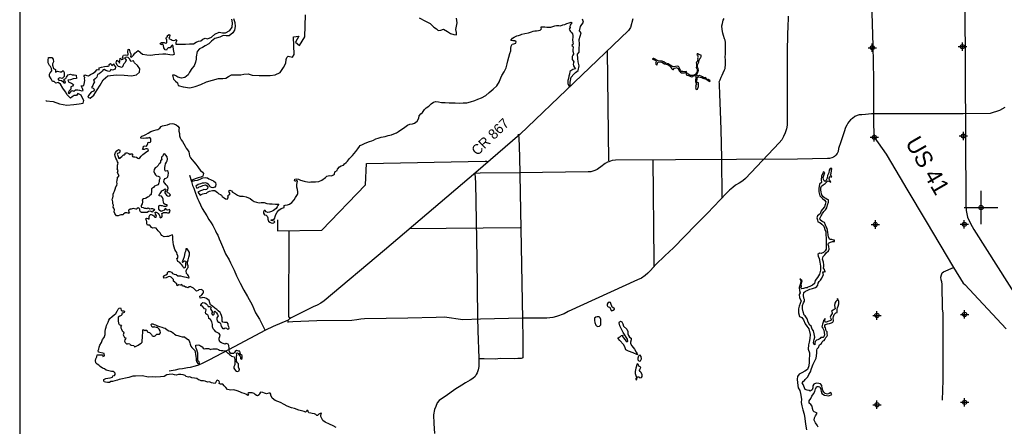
# Model space of a CAD drawing. Extents: x 164148 to 324148, y 737799 to 844264.
# Tile 4 of 6: x 164148 to 222861, y 779838 to 804106. Entities that reach past the tile are written whole.
import ezdxf

# ---------------------------------------------------------------- set-up
doc = ezdxf.new("R2010")
doc.units = 0
doc.header["$LTSCALE"] = 1200
doc.header["$PDMODE"] = 34
doc.header["$PDSIZE"] = 250
doc.layers.get('0').update_dxf_attribs({"linetype": 'CONTINUOUS'})
for name, color, linetype in [('BORDER', 1, 'CONTINUOUS'), ('MAJROADS', 9, 'CONTINUOUS'), ('RR', 13, 'CONTINUOUS'), ('SEC', 2, 'CONTINUOUS'), ('WATER', 4, 'CONTINUOUS')]:
    doc.layers.add(name, color=color, linetype=linetype)

# ---------------------------------------------------------------- blocks, each defined once
blk = doc.blocks.new('TICK')
at = {"color": 0}
for points in [[(500, 0), (500, 1000)], [(0, 500), (1000, 500)]]:
    blk.add_lwpolyline(points, dxfattribs=at)
blk.add_point((500, 500), dxfattribs=at)

msp = doc.modelspace()

# ---------------------------------------------------------------- linework, layer by layer
at = {"layer": 'BORDER', "color": 0}
msp.add_lwpolyline([(164148, 739153), (324148, 739153), (324148, 844153), (164148, 844153)], close=True, dxfattribs=at)
at = {"layer": 'MAJROADS', "color": 0}
for points in [[(214945, 805175), (215017, 802543), (215053, 800565), (215064, 798655), (215057, 797784), (215110, 797087), (215807, 796077), (216643, 794663), (217040, 793998), (218199, 792071), (219837, 789310), (220400, 788385), (220500, 788300), (222969, 785651)], [(200717, 804155), (200562, 803645), (200454, 803465), (193976, 797261), (191346, 794991), (185894, 790356), (182295, 787326), (182108, 787186), (181895, 787067), (181655, 786978), (180342, 786315), (180229, 786249), (180153, 786183), (180136, 786130), (180138, 786039)], [(209966, 804307), (209970, 804075), (209954, 803833), (209907, 802355), (209907, 799718), (209907, 797808), (209883, 797588), (209803, 797346), (209698, 797130), (209588, 796932), (209433, 796760), (207433, 794627), (207265, 794490), (207055, 794357), (206834, 794236), (206668, 794086), (206469, 793924), (206289, 793752), (205158, 792561), (204449, 791849), (203812, 791187), (203132, 790499), (202624, 790013), (202088, 789493), (201762, 789138), (201602, 788979), (201438, 788833), (201222, 788687), (200984, 788578), (196847, 786682), (196613, 786552), (196159, 786396), (195936, 786335), (195587, 786295), (195231, 786285), (194135, 786285), (191629, 786225), (190570, 786191), (189475, 786346), (188986, 786330), (187296, 786297), (184705, 786257), (184487, 786236), (184255, 786186), (183960, 786147), (181865, 786130), (180433, 786073), (180138, 786052)], [(206042, 793492), (206010, 795837), (205972, 797555), (205938, 798644), (205896, 799667), (205883, 800220), (205875, 800312), (205867, 800396), (205885, 800446), (205919, 800513), (205970, 800680), (206038, 800789), (206106, 800939), (206174, 801106), (206208, 801190), (206227, 801458), (206229, 801684), (206214, 801885), (206232, 802053), (206234, 802363), (206235, 802547), (206237, 802740), (206221, 802874), (206180, 802966), (206123, 803168), (206073, 803311), (206033, 803512), (206026, 803730), (206061, 803872), (206070, 803973), (206096, 804081), (206147, 804173)], [(199282, 795675), (199194, 802246)], [(222897, 798862), (222576, 798696), (222012, 798498), (220401, 798482), (215063, 798491), (214949, 798478), (214593, 798447), (214364, 798433), (214200, 798419), (214085, 798382), (213950, 798329), (213817, 798214), (213693, 798120), (213591, 798017), (213535, 797923), (213474, 797805), (213388, 797667), (213306, 797417), (213207, 797105), (213119, 796823), (212983, 796420), (212945, 796239), (212895, 796119), (212824, 796029), (212741, 795941), (212674, 795893), (212573, 795853), (212447, 795828), (212323, 795826), (210537, 795786), (203246, 795734), (199675, 795719), (199481, 795694), (199269, 795627), (199195, 795594), (199052, 795526), (198971, 795458), (198884, 795379), (198806, 795317), (198664, 795229), (198586, 795168), (198451, 795110), (198333, 795062), (198213, 795033), (198052, 795025), (193972, 794975), (191610, 794953), (191244, 794923)], [(193881, 797274), (193918, 797083), (193942, 795926), (194025, 791646), (194138, 786216), (194145, 785057), (194157, 784404), (194155, 784161), (194146, 784010), (194145, 783926), (194120, 783910), (194061, 783893), (193860, 783895), (193675, 783871), (192821, 783894), (192502, 783855), (191849, 783868), (191522, 783862)], [(179528, 792166), (179522, 791511), (182159, 791550), (184759, 794247), (184819, 795514), (191904, 795653), (191991, 795671), (192076, 795630)], [(201912, 795766), (201954, 789708), (201954, 789347)], [(174272, 794824), (174272, 794824), (174395, 794454), (174452, 794219), (174542, 794043), (174641, 793749), (174756, 793429), (174830, 793278), (175028, 792841), (175309, 792403), (175425, 792184), (175566, 791974), (175657, 791831), (175748, 791662), (175831, 791511), (175880, 791368), (175954, 791242), (176036, 791032), (176119, 790847), (176242, 790569), (176333, 790334), (176424, 790132), (176630, 789779), (176721, 789594), (176944, 789148), (177084, 788820), (177299, 788391), (177522, 787971), (177728, 787592), (178001, 787095), (178215, 786616), (178455, 786237), (178637, 785834), (178761, 785590)], [(191296, 794949), (191333, 794362), (191416, 789837), (191440, 786343), (191459, 785530), (191522, 783904), (191519, 783410), (191492, 783201), (191432, 783025), (191364, 782933), (191305, 782808), (191170, 782692), (191001, 782593), (190740, 782427), (190521, 782286), (190092, 782038), (189578, 781648), (189368, 781524), (189166, 781383), (189047, 781233), (188953, 781016), (188885, 780849), (188832, 780531), (188845, 780012), (188891, 779400)], [(180287, 786283), (180211, 786336), (180195, 786399), (180217, 791488)], [(194001, 791685), (187376, 791625)], [(219175, 781389), (219209, 782587), (219206, 786618), (219166, 786836), (219160, 788319), (219145, 788470), (219087, 788579), (219080, 788730), (219114, 788881), (219157, 788989), (219233, 789048), (219837, 789310)], [(180153, 786183), (179266, 785802), (178805, 785572), (176939, 784575), (175457, 783805), (175061, 783612), (174803, 783492), (174602, 783430), (174310, 783339), (174146, 783322), (173856, 783268), (173639, 783240), (173419, 783186), (173052, 783121)]]:
    msp.add_lwpolyline(points, dxfattribs=at)
at = {"layer": 'RR', "color": 0}
msp.add_lwpolyline([(220433, 819099), (220465, 813086), (220564, 793119), (220592, 792723), (220664, 792315), (220836, 791935), (221047, 791579), (235132, 769364), (235543, 768715), (235739, 768363), (235867, 767955), (235899, 767575), (235964, 764080), (236154, 761346), (236662, 758746), (236718, 758394), (236803, 754111), (236826, 751829)], dxfattribs=at)
at = {"layer": 'SEC', "color": 0}
for p in [(214988, 802433), (220367, 802496), (215110, 797087), (220422, 797167), (215174, 791883), (220477, 791896), (220490, 786517), (215262, 786453), (220495, 781272), (215266, 781125)]:
    msp.add_point(p, dxfattribs=at)
at = {"layer": 'WATER', "color": 0}
for points in [[(176893, 804180), (176975, 803937), (176990, 803694), (176956, 803485), (176854, 803318), (176635, 803152), (176459, 803136), (176275, 803171), (176073, 803055), (175788, 802981), (175577, 802815), (175417, 802666), (175207, 802550), (175047, 802450), (174879, 802359), (174736, 802210), (174675, 801883), (174665, 801741), (174622, 801565), (174554, 801356), (174410, 801198), (174267, 800973), (174199, 800823), (173996, 800665), (173804, 800624), (173578, 800668), (173461, 800761), (173378, 800803), (173260, 800796), (173326, 800561), (173442, 800442), (173559, 800341), (173599, 800182), (173892, 800096), (174302, 800043), (174613, 800125), (174957, 800231), (175285, 800388), (175637, 800503), (175998, 800601), (176266, 800599), (176450, 800615), (176594, 800723), (176787, 800805), (177130, 800811), (177340, 800810), (177516, 800851), (177767, 800874), (178001, 800797), (178420, 800778), (178789, 800775), (179082, 800773), (179392, 800813), (179686, 800945), (179889, 801253), (180016, 801512), (180035, 801738), (180069, 801855), (180162, 801938), (180412, 801861), (180523, 802028), (180479, 803092), (180790, 803115), (180603, 802756), (180828, 802571), (181158, 803088), (181183, 804403)], [(165713, 799277), (165736, 799271), (166146, 799227), (166514, 799082), (166966, 799012), (167376, 799043), (167695, 799082), (167930, 799131), (167964, 799273), (167898, 799424), (167807, 799593), (167699, 799660), (167615, 799694), (167531, 799586), (167405, 799587), (167279, 799496), (167178, 799429), (166987, 799615), (166887, 799808), (166730, 800027), (166572, 800254), (166439, 800356), (166296, 800315), (166213, 800416), (166104, 800408), (166022, 800585), (165930, 800736), (165931, 800862), (165974, 800928), (166067, 801045), (166051, 801196), (165993, 801305), (165918, 801373), (165852, 801524), (165845, 801692), (165863, 801851), (166055, 801841), (166138, 801740), (166162, 801597), (166103, 801464), (166102, 801388), (166168, 801187), (166277, 801136), (166284, 801035), (166275, 800977), (166401, 801026), (166552, 801000), (166644, 800991), (166745, 801082), (166795, 800948), (166793, 800713), (166675, 800605), (166550, 800631), (166432, 800582), (166490, 800506), (166641, 800480), (166716, 800412), (166782, 800328), (166858, 800344), (166883, 800395), (166808, 800462), (166800, 800554), (166893, 800604), (166935, 800671), (166977, 800737), (167045, 800821), (167179, 800845), (167271, 800819), (167405, 800818), (167514, 800801), (167538, 800600), (167337, 800567), (167169, 800510), (167018, 800503), (167084, 800385), (167243, 800317), (167351, 800232), (167292, 800140), (167191, 800091), (167198, 799957), (167097, 799865), (167029, 799732), (167104, 799681), (167189, 799798), (167248, 799881), (167382, 799847), (167475, 799921), (167625, 799929), (167709, 799903), (167851, 799860), (167935, 799876), (167885, 799994), (167844, 800078), (167811, 800162), (167903, 800162), (167979, 800186), (168022, 800353), (168031, 800496), (168007, 800580), (168032, 800663), (167974, 800714), (168033, 800814), (168159, 800780), (168259, 800754), (168369, 800837), (168495, 800895), (168654, 800994), (168764, 801136), (168890, 801118), (168882, 801235), (169025, 801268), (169210, 801317), (169344, 801325), (169419, 801332), (169503, 801365), (169478, 801441), (169562, 801482), (169629, 801431), (169646, 801381), (169755, 801481), (169771, 801414), (169863, 801288), (169845, 801154), (169685, 801096), (169585, 801130), (169526, 801022), (169409, 801039), (169275, 801074), (169192, 801133), (169116, 801117), (169057, 801025), (168981, 800950), (168888, 800875), (168796, 800834), (168744, 800675), (168643, 800584), (168551, 800501), (168609, 800400), (168549, 800291), (168507, 800174), (168422, 800066), (168539, 800023), (168614, 799947), (168555, 799847), (168420, 799781), (168327, 799690), (168260, 799573), (168209, 799473), (168342, 799430), (168570, 799604), (168764, 799913), (168942, 800205), (169129, 800522), (169407, 800746), (169901, 800810), (170379, 800790), (170806, 800762), (171108, 800818), (171285, 800968), (171311, 801169), (171170, 801371), (171004, 801539), (170929, 801649), (170778, 801608), (170712, 801742), (170620, 801844), (170503, 801870), (170402, 801837), (170494, 801685), (170442, 801543), (170358, 801477), (170316, 801385), (170256, 801251), (170047, 801303), (169964, 801387), (169906, 801530), (169941, 801681), (170057, 801604), (170107, 801520), (170125, 801654), (170143, 801805), (170243, 801729), (170318, 801745), (170327, 801812), (170277, 801879), (170345, 801996), (170437, 802012), (170588, 801986), (170622, 802045), (170597, 802187), (170624, 802321), (170682, 802346), (170715, 802186), (170773, 802077), (170772, 801985), (170763, 801893), (170821, 801867), (170940, 801984), (171016, 802109), (171218, 802275), (171476, 802056), (171735, 802004), (171978, 801994), (172213, 802034), (172448, 802041), (172682, 802064), (172867, 802063), (173101, 802036), (173260, 802018), (173378, 802051), (173361, 802127), (173312, 802336), (173305, 802512), (173264, 802605), (173197, 802538), (173112, 802430), (173003, 802431), (172944, 802372), (172910, 802289), (172826, 802306), (172752, 802424), (172719, 802558), (172678, 802642), (172560, 802610), (172527, 802677), (172612, 802735), (172762, 802742), (172838, 802708), (172930, 802724), (172922, 802884), (172890, 802993), (172899, 803068), (172966, 803084), (172966, 803168), (173067, 803226), (173109, 803167), (173083, 803083), (173040, 802983), (173090, 802958), (173182, 802932), (173241, 802881), (173324, 802856), (173417, 802889), (173467, 802922), (173509, 802863), (173458, 802746), (173457, 802637), (173641, 802653), (173892, 802642), (174030, 802651), (174278, 802665), (174521, 802663), (174681, 802763), (174815, 802829), (174958, 802853), (175067, 802936), (175202, 803011), (175352, 802959), (175579, 803067), (175790, 803241), (176050, 803357), (176243, 803330), (176427, 803321), (176687, 803453), (176814, 803661), (176833, 803913), (176801, 804131)], [(183015, 779771), (182848, 779864), (182614, 779974), (182364, 780093), (182230, 780195), (182156, 780312), (182106, 780430), (182115, 780530), (182149, 780605), (182116, 780631), (182057, 780606), (181990, 780556), (181914, 780481), (181864, 780490), (181806, 780541), (181722, 780583), (181588, 780601), (181505, 780618), (181388, 780652), (181355, 780728), (181330, 780778), (181263, 780787), (181246, 780729), (181195, 780679), (181112, 780713), (180962, 780764), (180803, 780798), (180535, 780901), (180360, 780935), (180101, 781046), (179909, 781139), (179709, 781258), (179375, 781377), (179208, 781512), (179117, 781705), (179118, 781756), (179093, 781814), (179001, 781807), (178858, 781782), (178750, 781825), (178641, 781859), (178516, 781877), (178456, 781777), (178423, 781718), (178330, 781652), (178271, 781669), (178188, 781737), (178122, 781787), (178013, 781830), (177820, 781840), (177753, 781798), (177795, 781723), (177761, 781681), (177636, 781765), (177535, 781791), (177393, 781842), (177285, 781893), (177110, 781961), (176926, 782013), (176733, 781997), (176541, 782032), (176441, 782150), (176333, 782260), (176266, 782344), (176124, 782361), (176049, 782395), (176058, 782471), (176025, 782555), (175916, 782597), (175891, 782556), (175849, 782472), (175798, 782397), (175689, 782415), (175580, 782424), (175472, 782500), (175346, 782467), (175204, 782527), (175112, 782552), (174970, 782545), (174895, 782587), (174811, 782621), (174703, 782689), (174569, 782707), (174419, 782741), (174302, 782784), (174218, 782768), (174076, 782802), (174009, 782869), (173892, 782912), (173767, 782930), (173616, 782939), (173482, 782881), (173382, 782915), (173231, 782941), (173055, 782926), (172921, 782902), (172761, 782819), (172544, 782795), (172250, 782780), (172050, 782799), (171815, 782767), (171481, 782844), (171045, 782822), (170894, 782823), (170651, 782749), (170467, 782708), (170282, 782668), (170081, 782627), (169980, 782594), (169821, 782545), (169678, 782521), (169578, 782505), (169494, 782447), (169393, 782456), (169268, 782465), (169176, 782499), (169159, 782566), (169160, 782633), (169294, 782683), (169412, 782715), (169537, 782740), (169688, 782781), (169706, 782847), (169798, 782880), (169848, 782922), (169841, 783006), (169791, 783065), (169732, 783107), (169624, 783116), (169456, 783159), (169314, 783185), (169198, 783261), (169081, 783312), (168956, 783405), (168864, 783481), (168772, 783549), (168698, 783633), (168665, 783759), (168691, 783859), (168742, 783993), (168776, 784109), (169086, 784099), (169102, 784007), (169203, 784040), (169187, 784182), (168844, 784260), (168828, 784369), (168862, 784444), (168896, 784561), (168931, 784678), (169024, 784836), (169092, 785028), (169193, 785137), (169236, 785312), (169254, 785488), (169263, 785630), (169306, 785747), (169332, 785847), (169366, 785931), (169417, 786048), (169468, 786173), (169527, 786273), (169662, 786398), (169780, 786489), (169881, 786581), (169957, 786706), (170016, 786822), (170075, 786889), (170151, 786905), (170176, 786855), (170192, 786771), (170242, 786729), (170342, 786737), (170401, 786703), (170384, 786636), (170342, 786611), (170266, 786586), (170232, 786545), (170232, 786486), (170190, 786445), (170114, 786412), (170022, 786354), (170021, 786303), (170020, 786136), (170044, 786002), (170077, 785918), (170153, 785884), (170228, 785867), (170186, 785808), (170177, 785775), (170185, 785716), (170226, 785641), (170259, 785531), (170301, 785498), (170342, 785472), (170367, 785422), (170342, 785363), (170325, 785305), (170357, 785213), (170399, 785137), (170474, 785111), (170465, 785053), (170423, 784995), (170397, 784911), (170430, 784835), (170514, 784760), (170580, 784751), (170623, 784784), (170706, 784767), (170739, 784716), (170789, 784674), (170957, 784656), (170998, 784572), (171057, 784605), (171124, 784647), (171216, 784688), (171300, 784738), (171401, 784796), (171460, 784854), (171461, 784904), (171453, 784996), (171462, 785105), (171480, 785247), (171489, 785431), (171498, 785565), (171532, 785615), (171607, 785539), (171641, 785581), (171716, 785580), (171758, 785538), (171749, 785480), (171808, 785463), (171883, 785445), (171933, 785403), (171999, 785327), (172041, 785243), (172116, 785209), (172183, 785217), (172233, 785242), (172275, 785284), (172326, 785334), (172393, 785333), (172477, 785333), (172536, 785424), (172528, 785542), (172470, 785643), (172362, 785735), (172295, 785736), (172211, 785753), (172170, 785795), (172119, 785754), (172052, 785762), (172003, 785830), (171995, 785905), (172029, 785964), (172095, 785946), (172162, 785921), (172254, 785895), (172371, 785844), (172488, 785801), (172622, 785759), (172730, 785725), (172831, 785690), (172939, 785606), (173047, 785538), (173122, 785513), (173189, 785487), (173248, 785462), (173323, 785394), (173381, 785335), (173473, 785276), (173573, 785250), (173707, 785216), (173832, 785181), (173974, 785180), (174099, 785088), (174199, 785012), (174249, 784944), (174290, 784827), (174315, 784743), (174347, 784625), (174414, 784541), (174489, 784465), (174597, 784356), (174621, 784255), (174637, 784138), (174653, 784004), (174669, 783878), (174677, 783786), (174718, 783668), (174776, 783584), (174868, 783559), (174868, 783609), (174852, 783693), (174794, 783735), (174769, 783819), (174770, 783911), (174779, 783986), (174771, 784070), (174780, 784196), (174747, 784271), (174714, 784397), (174681, 784506), (174657, 784590), (174658, 784682), (174783, 784706), (174867, 784672), (174934, 784647), (174975, 784613), (175034, 784579), (175092, 784503), (175158, 784461), (175234, 784477), (175309, 784485), (175401, 784485), (175460, 784459), (175501, 784425), (175569, 784433), (175661, 784458), (175778, 784457), (175895, 784456), (175996, 784430), (176062, 784380), (176162, 784354), (176263, 784362), (176414, 784336), (176505, 784268), (176555, 784201), (176605, 784175), (176663, 784125), (176713, 784082), (176780, 784032), (176864, 784014), (176939, 783980), (176955, 783897), (176971, 783821), (176979, 783679), (176986, 783595), (176986, 783528), (176960, 783461), (176910, 783386), (176918, 783311), (176959, 783243), (177009, 783168), (177067, 783134), (177134, 783108), (177226, 783158), (177252, 783242), (177219, 783300), (177186, 783376), (177187, 783476), (177196, 783568), (177146, 783636), (177054, 783737), (177080, 783770), (177080, 783862), (177081, 783938), (177081, 784021), (177098, 784080), (177074, 784197), (177133, 784222), (177174, 784188), (177208, 784121), (177249, 784070), (177291, 784020), (177324, 783970), (177323, 783894), (177356, 783844), (177407, 783885), (177424, 783977), (177416, 784061), (177350, 784112), (177283, 784196), (177300, 784246), (177284, 784321), (177217, 784330), (177075, 784356), (176999, 784307), (176966, 784248), (176898, 784182), (176739, 784191), (176664, 784275), (176648, 784393), (176632, 784510), (176617, 784661), (176575, 784745), (176467, 784771), (176391, 784746), (176282, 784772), (176182, 784823), (176074, 784890), (176041, 784991), (176042, 785108), (176076, 785192), (176093, 785284), (176052, 785368), (175969, 785419), (175852, 785478), (175760, 785571), (175685, 785663), (175636, 785781), (175645, 785915), (175596, 786066), (175522, 786209), (175430, 786268), (175422, 786318), (175406, 786393), (175381, 786469), (175314, 786511), (175248, 786554), (175223, 786629), (175249, 786704), (175274, 786796), (175241, 786838), (175166, 786856), (175108, 786931), (175050, 787007), (174958, 787033), (174958, 787075), (175000, 787175), (175068, 787233), (175185, 787215), (175277, 787156), (175351, 787064), (175393, 786980), (175468, 786988), (175527, 786987), (175560, 786912), (175526, 786870), (175542, 786803), (175592, 786752), (175617, 786694), (175617, 786635), (175591, 786568), (175641, 786501), (175699, 786500), (175741, 786525), (175759, 786584), (175734, 786643), (175784, 786701), (175818, 786667), (175876, 786608), (175942, 786507), (175984, 786432), (175941, 786365), (175907, 786315), (175898, 786223), (175915, 786131), (175981, 786063), (176040, 786046), (176098, 786021), (176131, 785970), (176139, 785903), (176164, 785802), (176197, 785769), (176213, 785718), (176255, 785651), (176288, 785668), (176339, 785684), (176406, 785717), (176489, 785700), (176539, 785641), (176623, 785657), (176632, 785707), (176624, 785774), (176583, 785858), (176583, 785950), (176517, 786035), (176433, 786043), (176358, 786027), (176257, 786045), (176216, 786120), (176217, 786204), (176217, 786313), (176185, 786455), (176152, 786548), (176094, 786640), (175986, 786725), (175902, 786817), (175777, 786893), (175652, 787011), (175519, 787088), (175495, 787213), (175445, 787339), (175295, 787458), (175195, 787500), (175070, 787526), (175003, 787501), (174910, 787494), (174886, 787611), (174970, 787636), (175012, 787685), (175097, 787777), (175114, 787844), (175106, 787911), (175048, 787962), (174973, 788012), (174838, 787988), (174788, 787938), (174687, 787897), (174637, 787956), (174571, 788032), (174513, 788091), (174387, 788142), (174312, 788176), (174228, 788168), (174203, 788101), (174128, 788118), (174094, 788152), (174036, 788152), (173952, 788195), (173860, 788212), (173819, 788305), (173743, 788272), (173635, 788289), (173542, 788214), (173526, 788290), (173526, 788348), (173451, 788382), (173393, 788433), (173318, 788500), (173327, 788592), (173260, 788668), (173177, 788736), (173094, 788787), (172993, 788754), (172892, 788696), (172750, 788680), (172725, 788764), (172776, 788831), (172860, 788872), (172969, 788930), (172970, 789013), (173020, 789072), (173104, 789080), (173196, 789029), (173262, 788953), (173354, 788927), (173471, 788893), (173571, 788825), (173730, 788816), (173881, 788773), (174073, 788730), (174207, 788696), (174257, 788704), (174241, 788771), (174208, 788821), (174166, 788888), (174091, 788956), (174067, 789123), (174127, 789249), (174202, 789315), (174195, 789416), (174162, 789508), (174146, 789642), (174197, 789776), (174232, 789926), (174274, 790068), (174267, 790202), (174217, 790320), (174143, 790421), (174051, 790430), (174050, 790363), (174033, 790279), (173991, 790196), (173981, 790095), (173955, 789953), (173904, 789803), (173845, 789652), (173853, 789619), (173912, 789669), (173979, 789710), (174046, 789701), (174054, 789651), (174045, 789559), (174036, 789467), (174010, 789308), (173959, 789283), (173918, 789317), (173885, 789393), (173810, 789468), (173752, 789544), (173702, 789611), (173577, 789671), (173552, 789738), (173536, 789822), (173511, 789881), (173578, 789880), (173579, 789964), (173596, 790022), (173529, 790090), (173513, 790207), (173455, 790300), (173397, 790392), (173365, 790526), (173315, 790669), (173291, 790828), (173284, 790987), (173277, 791172), (173261, 791264), (173194, 791247), (173101, 791206), (173026, 791165), (172917, 791166), (172766, 791141), (172616, 791226), (172574, 791310), (172525, 791377), (172458, 791445), (172408, 791512), (172350, 791588), (172292, 791664), (172200, 791689), (172083, 791665), (172016, 791699), (171975, 791766), (171908, 791842), (171833, 791843), (171766, 791843), (171724, 791919), (171725, 792036), (171709, 792136), (171651, 792204), (171718, 792254), (171802, 792245), (171877, 792194), (171877, 792253), (171878, 792353), (171929, 792470), (171979, 792486), (172046, 792469), (172096, 792435), (172146, 792393), (172204, 792317), (172296, 792317), (172297, 792409), (172247, 792493), (172223, 792610), (172282, 792627), (172365, 792584), (172415, 792534), (172465, 792466), (172498, 792374), (172497, 792315), (172547, 792273), (172623, 792315), (172648, 792373), (172641, 792457), (172616, 792541), (172666, 792565), (172717, 792590), (172809, 792606), (172901, 792597), (172968, 792580), (173052, 792580), (173119, 792688), (173078, 792780), (173044, 792756), (172961, 792731), (172902, 792765), (172869, 792840), (172802, 792807), (172760, 792741), (172659, 792691), (172575, 792667), (172508, 792726), (172442, 792801), (172443, 792927), (172443, 792994), (172502, 793035), (172569, 793018), (172653, 793009), (172745, 792975), (172878, 792974), (172954, 793007), (172904, 793066), (172829, 793084), (172737, 793134), (172721, 793227), (172705, 793310), (172697, 793403), (172664, 793503), (172598, 793571), (172489, 793597), (172447, 793639), (172456, 793672), (172515, 793739), (172566, 793797), (172633, 793889), (172709, 793930), (172818, 794013), (172860, 793962), (172834, 793896), (172800, 793837), (172808, 793770), (172841, 793703), (172908, 793627), (172966, 793593), (173050, 793576), (173109, 793601), (173134, 793651), (173093, 793701), (173034, 793744), (172959, 793769), (172943, 793845), (172977, 793945), (172994, 794054), (172970, 794163), (172887, 794255), (172795, 794340), (172737, 794432), (172763, 794549), (172822, 794633), (172915, 794665), (172982, 794724), (173008, 794832), (173025, 794941), (173001, 795050), (172951, 795084), (172859, 795059), (172825, 795085), (172801, 795169), (172802, 795277), (172819, 795386), (172836, 795495), (172896, 795595), (172938, 795678), (172964, 795787), (172940, 795913), (172865, 796022), (172799, 796098), (172731, 796073), (172706, 796015), (172664, 795940), (172596, 795907), (172613, 795873), (172613, 795831), (172621, 795789), (172587, 795731), (172545, 795698), (172553, 795647), (172553, 795606), (172485, 795531), (172451, 795481), (172409, 795406), (172308, 795314), (172224, 795256), (172173, 795173), (172155, 795047), (172180, 794947), (172238, 794846), (172313, 794795), (172396, 794761), (172480, 794735), (172504, 794651), (172496, 794601), (172470, 794534), (172461, 794451), (172452, 794375), (172435, 794300), (172401, 794242), (172292, 794201), (172191, 794168), (172132, 794084), (172073, 794060), (172014, 794002), (172014, 793893), (171979, 793667), (171903, 793617), (171836, 793525), (171777, 793509), (171684, 793459), (171626, 793443), (171525, 793419), (171458, 793352), (171474, 793293), (171473, 793218), (171448, 793109), (171388, 793026), (171388, 792959), (171421, 792917), (171505, 792891), (171588, 792866), (171672, 792848), (171722, 792840), (171781, 792873), (171839, 792856), (171906, 792822), (171990, 792830), (172065, 792829), (172141, 792795), (172182, 792736), (172106, 792695), (172047, 792628), (172022, 792637), (171939, 792671), (171838, 792663), (171746, 792605), (171654, 792589), (171528, 792598), (171419, 792590), (171344, 792633), (171311, 792717), (171303, 792801), (171270, 792843), (171220, 792868), (171153, 792843), (171127, 792802), (171077, 792794), (170994, 792819), (170910, 792828), (170801, 792804), (170734, 792788), (170658, 792746), (170633, 792713), (170657, 792621), (170691, 792587), (170674, 792545), (170615, 792562), (170531, 792571), (170439, 792580), (170338, 792505), (170305, 792464), (170229, 792456), (170179, 792456), (170120, 792448), (170011, 792407), (169927, 792391), (169861, 792475), (169820, 792534), (169778, 792643), (169796, 792752), (169771, 792861), (169730, 792911), (169739, 793029), (169706, 793121), (169699, 793238), (169658, 793389), (169709, 793481), (169718, 793581), (169727, 793698), (169752, 793799), (169803, 793865), (169820, 793932), (169838, 793999), (169889, 794124), (169931, 794208), (169957, 794325), (169932, 794417), (169967, 794526), (169976, 794635), (169985, 794701), (170035, 794743), (170077, 794801), (170028, 794877), (169986, 794978), (170029, 795103), (169954, 795204), (169988, 795254), (169972, 795329), (169989, 795421), (169998, 795480), (170015, 795564), (169974, 795623), (169941, 795732), (169883, 795841), (169834, 795958), (169826, 796067), (169852, 796184), (169945, 796276), (170046, 796350), (170112, 796317), (170120, 796250), (170120, 796191), (170069, 796133), (170036, 796133), (169986, 796125), (169960, 796083), (169993, 796008), (170018, 795940), (170034, 795848), (170117, 795823), (170160, 795881), (170235, 795931), (170295, 796006), (170345, 796039), (170395, 796047), (170437, 796088), (170438, 796147), (170505, 796155), (170563, 796155), (170647, 796120), (170730, 796070), (170764, 796103), (170856, 796094), (170889, 796060), (170855, 795994), (170872, 795935), (170930, 795926), (171022, 795925), (171114, 795908), (171189, 795832), (171256, 795823), (171315, 795857), (171399, 795956), (171501, 796065), (171644, 796173), (171728, 796239), (171820, 796305), (171812, 796381), (171754, 796389), (171662, 796407), (171561, 796357), (171477, 796358), (171503, 796416), (171521, 796550), (171613, 796575), (171705, 796566), (171747, 796624), (171798, 796707), (171815, 796799), (171882, 796782), (171974, 796815), (171975, 796907), (171959, 796999), (171909, 797075), (171792, 797042), (171674, 797043), (171515, 797019), (171373, 797028), (171365, 797104), (171424, 797145), (171542, 797195), (171668, 797261), (171802, 797335), (171978, 797426), (172146, 797492), (172289, 797525), (172390, 797557), (172507, 797632), (172583, 797740), (172667, 797765), (172768, 797781), (172969, 797838), (173103, 797888), (173237, 797904), (173346, 797886), (173480, 797835), (173580, 797759), (173663, 797658), (173645, 797549), (173645, 797457), (173669, 797315), (173685, 797172), (173718, 797055), (173775, 796937), (173858, 796828), (173933, 796702), (174007, 796550), (174073, 796441), (174148, 796340), (174239, 796214), (174247, 796097), (174271, 795988), (174338, 795853), (174429, 795744), (174529, 795618), (174653, 795491), (174761, 795331), (174844, 795205), (174936, 795113), (175052, 795003), (175102, 794936), (175076, 794768), (174941, 794702), (174799, 794670), (174681, 794620), (174413, 794530), (174446, 794471), (174588, 794504), (174756, 794536), (174907, 794585), (175066, 794660), (175217, 794692), (175301, 794675), (175351, 794658), (175434, 794599), (175518, 794573), (175602, 794531), (175702, 794488), (175818, 794395), (175843, 794278), (175834, 794177), (175775, 794102), (175674, 794078), (175582, 794087), (175507, 794121), (175465, 794213), (175399, 794264), (175332, 794323), (175257, 794365), (175148, 794358), (175031, 794342), (174922, 794309), (174788, 794268), (174661, 794177), (174703, 794059), (174803, 794100), (174845, 794125), (174929, 794150), (174988, 794175), (175072, 794207), (175139, 794224), (175231, 794240), (175323, 794197), (175373, 794139), (175355, 794030), (175296, 793963), (175213, 793947), (175137, 793964), (175045, 793940), (174936, 793882), (174768, 793816), (174901, 793639), (174968, 793664), (175060, 793705), (175152, 793730), (175278, 793762), (175354, 793812), (175463, 793870), (175639, 793919), (175782, 793910), (175873, 793851), (175940, 793791), (176015, 793716), (176123, 793681), (176173, 793631), (176231, 793547), (176340, 793479), (176423, 793412), (176523, 793394), (176583, 793469), (176583, 793536), (176567, 793595), (176617, 793645), (176676, 793678), (176676, 793753), (176635, 793804), (176610, 793888), (176686, 793929), (176769, 793886), (176844, 793819), (177020, 793717), (177145, 793633), (177278, 793582), (177479, 793580), (177646, 793537), (177897, 793435), (178013, 793342), (178130, 793258), (178272, 793207), (178423, 793181), (178548, 793188), (178724, 793187), (178883, 793144), (179042, 793110), (179201, 793109), (179410, 793090), (179594, 793089), (179543, 793014), (179501, 792931), (179442, 792839), (179366, 792773), (179282, 792715), (179156, 792657), (179047, 792616), (178938, 792608), (178838, 792642), (178788, 792718), (178729, 792727), (178695, 792635), (178695, 792551), (178753, 792467), (178836, 792433), (178911, 792374), (178953, 792290), (178952, 792206), (178993, 792072), (179060, 792013), (179135, 791987), (179202, 791970), (179311, 791978), (179353, 792036), (179320, 792078), (179244, 792104), (179136, 792121), (179153, 792171), (179253, 792187), (179329, 792195), (179354, 792254), (179380, 792354), (179431, 792471), (179499, 792613), (179609, 792729), (179735, 792829), (179911, 792895), (179928, 792953), (179895, 792987), (179979, 793045), (180113, 793052), (180231, 793102), (180382, 793193), (180517, 793359), (180593, 793485), (180712, 793668), (180729, 793726), (180729, 793827), (180722, 793978), (180673, 794112), (180682, 794279), (180708, 794472), (180658, 794506), (180625, 794464), (180574, 794464), (180533, 794506), (180550, 794590), (180659, 794614), (180768, 794597), (180901, 794529), (181102, 794469), (181194, 794452), (181428, 794408), (181512, 794433), (181629, 794424), (181780, 794431), (181981, 794455), (182174, 794537), (182384, 794678), (182469, 794770), (182628, 794802), (182745, 794785), (182863, 794843), (182930, 794884), (182948, 795026), (183074, 795109), (183108, 795184), (183226, 795318), (183318, 795384), (183461, 795433), (183512, 795500), (183613, 795583), (183689, 795666), (183815, 795824), (184001, 796007), (184195, 796249), (184313, 796391), (184414, 796532), (184432, 796599), (184541, 796640), (184742, 796739), (185011, 796846), (185154, 796879), (185246, 796920), (185389, 796986), (185523, 797036), (185708, 797093), (185934, 797142), (186118, 797191), (186311, 797240), (186454, 797289), (186622, 797363), (186740, 797430), (186824, 797488), (186975, 797595), (187118, 797695), (187278, 797803), (187412, 797869), (187572, 797885), (187697, 797934), (187849, 798050), (187942, 798234), (187960, 798359), (188061, 798484), (188171, 798576), (188289, 798742), (188382, 798842), (188550, 798950), (188676, 799075), (188819, 799174), (188970, 799215), (189121, 799197), (189296, 799171), (189514, 799170), (189765, 799151), (190117, 799140), (190376, 799114), (190602, 799137), (190812, 799153), (191021, 799210), (191290, 799292), (191475, 799358), (191684, 799440), (191937, 799589), (192147, 799763), (192374, 799963), (192593, 800162), (192754, 800421), (192754, 800429), (192839, 800630), (192907, 800772), (193043, 800988), (193153, 801239), (193222, 801464), (193265, 801657), (193316, 801866), (193376, 802091), (193428, 802250), (193429, 802392), (193446, 802535), (193522, 802643), (193615, 802667), (193740, 802700), (193749, 802775), (193683, 802834), (193549, 802852), (193440, 802870), (193474, 802928), (193541, 802995), (193634, 803061), (193785, 803144), (193886, 803160), (194003, 803192), (194087, 803242), (194263, 803283), (194498, 803331), (194674, 803372), (194767, 803413), (194867, 803438), (194959, 803446), (195077, 803462), (195194, 803486), (195262, 803553), (195237, 803595), (195246, 803670), (195338, 803686), (195463, 803685), (195572, 803659), (195714, 803658), (195815, 803658), (195941, 803690), (196058, 803731), (196159, 803764), (196293, 803763), (196393, 803746), (196536, 803795), (196662, 803828), (196779, 803869), (196905, 803910), (197039, 803951), (197098, 803926), (197072, 803901), (197005, 803842), (196971, 803776), (196954, 803700), (196978, 803633), (196919, 803533), (196944, 803466), (196994, 803399), (197068, 803315), (197118, 803256), (197126, 803172), (197125, 803063), (197116, 802912), (197123, 802770), (197156, 802644), (197089, 802611), (197080, 802544), (197139, 802519), (197146, 802427), (197137, 802343), (197137, 802226), (197178, 802083), (197169, 802041), (197135, 801983), (197101, 801899), (197100, 801724), (197150, 801648), (197199, 801589), (197174, 801539), (197148, 801447), (197181, 801346), (197222, 801254), (197297, 801170), (197205, 801145), (197129, 801129), (197079, 801096), (196961, 801013), (196927, 800862), (196892, 800737), (196866, 800595), (196840, 800469), (196831, 800277), (196922, 800134), (196976, 800111), (196969, 800379), (197038, 800680), (197190, 800847), (197299, 800963), (197450, 801071), (197511, 801347), (197453, 801590), (197429, 801783), (197414, 802043), (197507, 802176), (197516, 802369), (197526, 802645), (197503, 802922), (197579, 803122), (197630, 803331), (197522, 803432), (197599, 803708), (197760, 803958), (197710, 804135)], [(187976, 804214), (188351, 804011), (188627, 803875), (188851, 803656), (189010, 803554), (189093, 803461), (189252, 803477), (189420, 803543), (189654, 803391), (189829, 803289), (190038, 803221), (190205, 803203), (190189, 803345), (190165, 803513), (190244, 803923), (190195, 804199)], [(211758, 779783), (211692, 779909), (211601, 780043), (211527, 780211), (211544, 780345), (211604, 780470), (211697, 780629), (211622, 780671), (211522, 780697), (211472, 780756), (211414, 780898), (211407, 781032), (211324, 781142), (211215, 781226), (211225, 781368), (211318, 781502), (211386, 781644), (211479, 781785), (211555, 781911), (211598, 782078), (211682, 782211), (211791, 782219), (211858, 782185), (211908, 782101), (211940, 781933), (211973, 781791), (212131, 781697), (212390, 781662), (212567, 781728), (212517, 781854), (212425, 781788), (212316, 781763), (212174, 781789), (212090, 781882), (212033, 781983), (212008, 782117), (211976, 782276), (211901, 782377), (211792, 782403), (211633, 782404), (211499, 782346), (211448, 782263), (211439, 782137), (211396, 782012), (211287, 781937), (211220, 781980), (211112, 781989), (210986, 782031), (210945, 782141), (210863, 782334), (210805, 782435), (210881, 782535), (210948, 782576), (210990, 782634), (211142, 782792), (211210, 782926), (211303, 783093), (211371, 783285), (211473, 783552), (211635, 783903), (211661, 784053), (211679, 784221), (211688, 784380), (211697, 784472), (211790, 784546), (211849, 784705), (211900, 784738), (211967, 784788), (211993, 784872), (212052, 784947), (212111, 784963), (212153, 785021), (212221, 785130), (212288, 785196), (212314, 785271), (212289, 785364), (212290, 785472), (212248, 785531), (212215, 785573), (212224, 785640), (212199, 785708), (212150, 785766), (212150, 785859), (212201, 785917), (212310, 785950), (212436, 785974), (212553, 786023), (212637, 786056), (212679, 786140), (212664, 786291), (212673, 786383), (212724, 786516), (212808, 786608), (212892, 786624), (212893, 786716), (212893, 786825), (212919, 786900), (212945, 787017), (212996, 787151), (212988, 787293), (212923, 787461), (212897, 787361), (212813, 787278), (212753, 787186), (212736, 787044), (212752, 786943), (212785, 786851), (212717, 786801), (212658, 786768), (212549, 786718), (212591, 786626), (212599, 786567), (212514, 786459), (212472, 786350), (212529, 786241), (212529, 786166), (212453, 786124), (212344, 786100), (212193, 786042), (212160, 786135), (212170, 786277), (212085, 786152), (212068, 786060), (212017, 785943), (211982, 785768), (212049, 785692), (212098, 785574), (212122, 785432), (212130, 785298), (212104, 785172), (212062, 785147), (211995, 785140), (211919, 785140), (211885, 785073), (211827, 785040), (211751, 785007), (211667, 784983), (211583, 784891), (211565, 784799), (211556, 784699), (211498, 784733), (211482, 784825), (211508, 784933), (211525, 785017), (211568, 785151), (211519, 785352), (211478, 785536), (211395, 785629), (211354, 785814), (211263, 785881), (211163, 786049), (211098, 786251), (210982, 786436), (210923, 786469), (210858, 786671), (210825, 786847), (210835, 787039), (210886, 787198), (210937, 787307), (210946, 787407), (210913, 787491), (210881, 787659), (210907, 787818), (211008, 787901), (211109, 787950), (211268, 788016), (211428, 788065), (211612, 788114), (211688, 788189), (211739, 788256), (211765, 788373), (211824, 788473), (211892, 788565), (211985, 788681), (212044, 788823), (212078, 788882), (212053, 788949), (212046, 789058), (212129, 789057), (212205, 789082), (212163, 789099), (212130, 789199), (212072, 789284), (212106, 789367), (212090, 789484), (212075, 789635), (212025, 789811), (212068, 789970), (212153, 790078), (212246, 790187), (212372, 790311), (212415, 790412), (212390, 790571), (212349, 790688), (212383, 790772), (212493, 790830), (212610, 790862), (212744, 790878), (212736, 790954), (212669, 790954), (212577, 790980), (212452, 790997), (212369, 791124), (212353, 791274), (212337, 791417), (212289, 791635), (212247, 791744), (212206, 791845), (212132, 792004), (212007, 792064), (211873, 792165), (211857, 792241), (211900, 792324), (211950, 792407), (212027, 792549), (212103, 792649), (212196, 792766), (212272, 792874), (212323, 793058), (212374, 793217), (212375, 793359), (212292, 793376), (212225, 793427), (212133, 793470), (212058, 793537), (211984, 793655), (211935, 793806), (211927, 793956), (211920, 794074), (211962, 794174), (212055, 794249), (212172, 794323), (212257, 794415), (212341, 794490), (212441, 794455), (212516, 794413), (212458, 794506), (212417, 794598), (212426, 794640), (212468, 794757), (212535, 794731), (212585, 794731), (212560, 794773), (212494, 794824), (212528, 794941), (212563, 795083), (212580, 795233), (212480, 795217), (212420, 795125), (212394, 794958), (212326, 794800), (212308, 794641), (212241, 794524), (212173, 794449), (212123, 794483), (212082, 794567), (212058, 794684), (212109, 794801), (212152, 794993), (212068, 795019), (212042, 794944), (211958, 794760), (211948, 794551), (211963, 794392), (211846, 794284), (211794, 794041), (211801, 793840), (211858, 793589), (212024, 793428), (212141, 793335), (212215, 793235), (212173, 793076), (212130, 792942), (212020, 792800), (211944, 792692), (211876, 792525), (211724, 792409), (211682, 792284), (211714, 792166), (211739, 792040), (211856, 791998), (211981, 791905), (212039, 791837), (212097, 791778), (212163, 791585), (212212, 791443), (212219, 791242), (212235, 791091), (212233, 790848), (212240, 790589), (212239, 790413), (212180, 790321), (212087, 790221), (211936, 790155), (211835, 790173), (211751, 790089), (211767, 789997), (211825, 789863), (211857, 789637), (211897, 789402), (211904, 789151), (211835, 788917), (211725, 788716), (211573, 788533), (211539, 788366), (211421, 788258), (211269, 788175), (211152, 788151), (211110, 788101), (211001, 788093), (210892, 788060), (210783, 788036), (210733, 788103), (210759, 788204), (210751, 788321), (210803, 788522), (210670, 788648), (210719, 788522), (210701, 788363), (210659, 788246), (210633, 788121), (210657, 787953), (210689, 787811), (210638, 787702), (210654, 787501), (210745, 787333), (210693, 787166), (210625, 787007), (210591, 786840), (210589, 786606), (210647, 786388), (210780, 786328), (210888, 786185), (210979, 785958), (211078, 785807), (211211, 785647), (211284, 785312), (211257, 785077), (211223, 784860), (211180, 784701), (211170, 784442), (211235, 784224), (211242, 784056), (211233, 783872), (211223, 783671), (211205, 783453), (211120, 783236), (210968, 783120), (210792, 783038), (210632, 782955), (210539, 782821), (210513, 782646), (210528, 782428), (210560, 782143), (210659, 781967), (210700, 781799), (210765, 781464), (210755, 781263), (210779, 781070), (210853, 780827), (210935, 780558), (210975, 780298), (211006, 779972), (211071, 779636)]]:
    msp.add_lwpolyline(points, dxfattribs=at)
for points in [[(201889, 801755), (202050, 801681), (202105, 801638), (202118, 801618), (202094, 801581), (202064, 801502), (202082, 801448), (202095, 801422), (202143, 801409), (202158, 801417), (202178, 801509), (202201, 801566), (202214, 801579), (202358, 801595), (202444, 801578), (202592, 801469), (202778, 801424), (202826, 801404), (202944, 801333), (202993, 801241), (203034, 801176), (203063, 801154), (203089, 801132), (203141, 801135), (203163, 801172), (203152, 801198), (203172, 801213), (203200, 801222), (203287, 801229), (203357, 801247), (203383, 801220), (203418, 801188), (203473, 801051), (203552, 800977), (203618, 800944), (203703, 800931), (203784, 800936), (203836, 800953), (203862, 800951), (203882, 800908), (203900, 800851), (203904, 800818), (203933, 800799), (204033, 800773), (204171, 800710), (204219, 800695), (204284, 800715), (204326, 800752), (204387, 800772), (204420, 800781), (204468, 800757), (204440, 800405), (204462, 800349), (204478, 800294), (204500, 800235), (204476, 800202), (204470, 800159), (204444, 800135), (204479, 800089), (204472, 800065), (204453, 800036), (204459, 800002), (204472, 799960), (204499, 799941), (204523, 799952), (204558, 799960), (204581, 799995), (204579, 800030), (204614, 800065), (204631, 800089), (204635, 800316), (204628, 800343), (204583, 800340), (204534, 800351), (204549, 800650), (204616, 800701), (204721, 800675), (204800, 800660), (204876, 800618), (204948, 800597), (205018, 800593), (205305, 800415), (205327, 800445), (205305, 800476), (205241, 800519), (205219, 800537), (205178, 800534), (205143, 800525), (205112, 800573), (205090, 800621), (205068, 800639), (205040, 800658), (205038, 800663), (204968, 800638), (204918, 800647), (204863, 800688), (204776, 800727), (204684, 800777), (204666, 800779), (204629, 800751), (204583, 800738), (204533, 800777), (204509, 800820), (204539, 800866), (204591, 800973), (204626, 801100), (204597, 801174), (204575, 801266), (204566, 801381), (204586, 801445), (204622, 801526), (204642, 801598), (204672, 801683), (204696, 801762), (204722, 801819), (204772, 801825), (204791, 801911), (204776, 801982), (204708, 802008), (204636, 802037), (204588, 802067), (204542, 802065), (204536, 802014), (204573, 801982), (204586, 801947), (204584, 801866), (204571, 801825), (204580, 801766), (204567, 801694), (204565, 801630), (204498, 801573), (204485, 801534), (204511, 801458), (204509, 801410), (204499, 801325), (204494, 801252), (204530, 801194), (204545, 801152), (204556, 801069), (204541, 800988), (204489, 800914), (204463, 800846), (204426, 800827), (204354, 800796), (204273, 800774), (204134, 800780), (204033, 800845), (203967, 800871), (203939, 800884), (203926, 800943), (203902, 800995), (203899, 801015), (203825, 800997), (203696, 801008), (203618, 801020), (203561, 801068), (203523, 801140), (203501, 801208), (203451, 801284), (203427, 801312), (203359, 801334), (203246, 801316), (203115, 801294), (203043, 801329), (202927, 801398), (202824, 801474), (202745, 801496), (202666, 801506), (202559, 801587), (202465, 801624), (202229, 801649), (201971, 801781), (201921, 801790), (201891, 801768)], [(199387, 787221), (199308, 787241), (199227, 787189), (199175, 787128), (199177, 787051), (199194, 787012), (199248, 786970), (199336, 786944), (199353, 786896), (199416, 786749), (199457, 786740), (199545, 786775), (199608, 786831), (199608, 786873), (199571, 786897), (199480, 786950), (199408, 787175)], [(198416, 786161), (198453, 786032), (198509, 785875), (198546, 785831), (198629, 785791), (198731, 785815), (198799, 785896), (198811, 786002), (198796, 786206), (198753, 786321), (198705, 786367), (198635, 786381), (198574, 786379), (198497, 786357), (198419, 786296)], [(200985, 784111), (200726, 784219), (200442, 784320), (200290, 784408), (200242, 784576), (200162, 784714), (199944, 784962), (199831, 785084), (199831, 785126), (199893, 785163), (199976, 785206), (200041, 785263), (200107, 785271), (200102, 785208), (200146, 785114), (200241, 785017), (200320, 784912), (200370, 784890), (200414, 784929), (200399, 785032), (200129, 785435), (200006, 785667), (199941, 785839), (199900, 786023), (199918, 786079), (199983, 786114), (200055, 786079), (200109, 785948), (200159, 785812), (200361, 785633), (200411, 785495), (200417, 785357), (200447, 785257), (200515, 785163), (200608, 785106), (200615, 784996), (200564, 784859), (200572, 784772), (200651, 784647), (200800, 784435), (200918, 784268), (200968, 784159)], [(201039, 784015), (201015, 783910), (201017, 783799), (201086, 783724), (201158, 783739), (201233, 783874), (201207, 784005), (201151, 784078), (201096, 784060)], [(200977, 783574), (200888, 783312), (200853, 783112), (200848, 782983), (200915, 782810), (200921, 782734), (200882, 782699), (200886, 782640), (200921, 782611), (200945, 782662), (200972, 782760), (201011, 782797), (201061, 782786), (201126, 782737), (201225, 782744), (201275, 782813), (201258, 782905), (201208, 783045), (201152, 783104), (201104, 783168), (201108, 783202), (201137, 783237), (201174, 783314), (201181, 783357), (201144, 783388), (201066, 783432), (201046, 783526)]]:
    msp.add_lwpolyline(points, close=True, dxfattribs=at)

# ---------------------------------------------------------------- block references
at = {"color": 0, "xscale": 2, "yscale": 2, "zscale": 2}
msp.add_blockref('TICK', (220477, 791896), dxfattribs=at)

# ---------------------------------------------------------------- texts
at = {"layer": 'MAJROADS', "color": 0}
for s, height, rotation, p in [('CR 867', 600, 44, (191437, 795956)), ('US 41', 1000, 300, (216927, 796769))]:
    msp.add_text(s, height=height, rotation=rotation, dxfattribs=at).set_placement(p)

doc.saveas('drawing.dxf')
